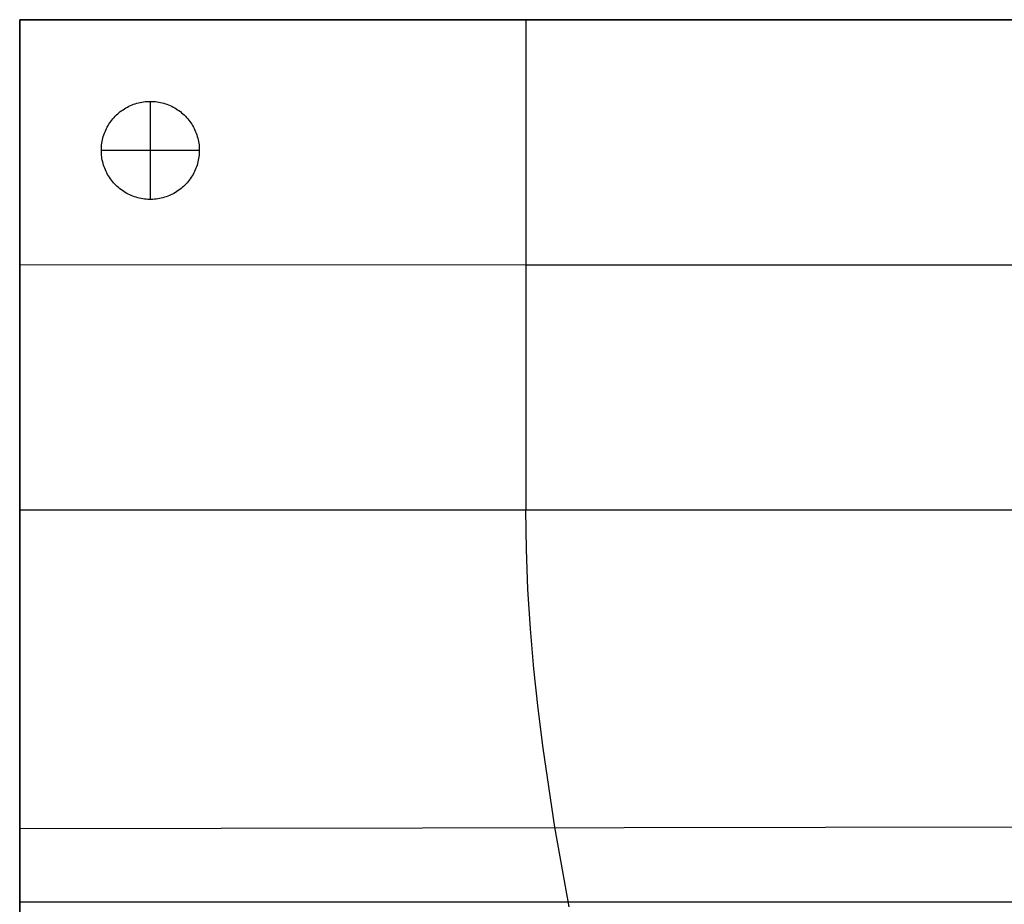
# Model space of a CAD drawing. Header units: millimetres. Extents: x 7069 to 8769, y -1080 to 0.
# Tile 2 of 5: x 7069 to 7672, y -541 to 0. Entities that reach past the tile are written whole.
import ezdxf

# ---------------------------------------------------------------- set-up
doc = ezdxf.new("R2010")
doc.units = ezdxf.units.MM
doc.layers.add('108$Catena module 300 - open left', color=7, linetype='Continuous', true_color=0x000000)

msp = doc.modelspace()

# ---------------------------------------------------------------- linework, layer by layer
at = {"layer": '108$Catena module 300 - open left'}
for p, q in [((7069.14, 0, 420), (7069.14, -149.92, 410.44)), ((7224.06, 0, 412.5), (7069.14, 0, 420)), ((7069.14, 0, 420), (7069.14, 0, 20)), ((7069.14, 0, 20), (7069.14, -1080, 20)), ((7689.14, 0, 20), (7069.14, 0, 20)), ((7069.14, -1080, 220), (7069.14, 0, 220)), ((7069.14, 0, 220), (7689.14, 0, 220)), ((7379.14, 0, 410), (7224.06, 0, 412.5)), ((7534.22, 0, 412.5), (7379.14, 0, 410)), ((7379.14, 0, 410), (7379.19, -37.53, 409.09)), ((7379.14, 0, 410), (7379.14, 0, 20)), ((7689.14, 0, 420), (7534.22, 0, 412.5)), ((7379.19, -37.53, 409.09), (7379.21, -75.05, 408.98)), ((7133.32, -54.51, 20), (7134.21, -53.98, 20)), ((7133.32, -54.51), (7134.21, -53.98)), ((7133.32, -54.51, 10), (7134.21, -53.98, 10)), ((7134.21, -53.98, 20), (7135.13, -53.47, 20)), ((7134.21, -53.98), (7135.13, -53.47)), ((7134.21, -53.98, 10), (7135.13, -53.47, 10)), ((7135.13, -53.47, 20), (7136.05, -53, 20)), ((7135.13, -53.47), (7136.05, -53)), ((7135.13, -53.47, 10), (7136.05, -53, 10)), ((7136.05, -53, 20), (7137, -52.57, 20)), ((7136.05, -53), (7137, -52.57)), ((7136.05, -53, 10), (7137, -52.57, 10)), ((7137, -52.57, 20), (7137.96, -52.16, 20)), ((7137, -52.57), (7137.96, -52.16)), ((7137, -52.57, 10), (7137.96, -52.16, 10)), ((7137.96, -52.16, 20), (7138.93, -51.79, 20)), ((7137.96, -52.16), (7138.93, -51.79)), ((7137.96, -52.16, 10), (7138.93, -51.79, 10)), ((7138.93, -51.79, 20), (7139.92, -51.45, 20)), ((7138.93, -51.79), (7139.92, -51.45)), ((7138.93, -51.79, 10), (7139.92, -51.45, 10)), ((7139.92, -51.45, 20), (7140.91, -51.15, 20)), ((7139.92, -51.45), (7140.91, -51.15)), ((7139.92, -51.45, 10), (7140.91, -51.15, 10)), ((7140.91, -51.15, 20), (7141.92, -50.88, 20)), ((7140.91, -51.15), (7141.92, -50.88)), ((7140.91, -51.15, 10), (7141.92, -50.88, 10)), ((7141.92, -50.88, 20), (7142.93, -50.65, 20)), ((7141.92, -50.88), (7142.93, -50.65)), ((7141.92, -50.88, 10), (7142.93, -50.65, 10)), ((7142.93, -50.65, 20), (7143.96, -50.45, 20)), ((7142.93, -50.65), (7143.96, -50.45)), ((7142.93, -50.65, 10), (7143.96, -50.45, 10)), ((7143.96, -50.45, 20), (7144.99, -50.29, 20)), ((7143.96, -50.45), (7144.99, -50.29)), ((7143.96, -50.45, 10), (7144.99, -50.29, 10)), ((7144.99, -50.29, 20), (7146.02, -50.16, 20)), ((7144.99, -50.29), (7146.02, -50.16)), ((7144.99, -50.29, 10), (7146.02, -50.16, 10)), ((7146.02, -50.16, 20), (7147.06, -50.07, 20)), ((7146.02, -50.16), (7147.06, -50.07)), ((7146.02, -50.16, 10), (7147.06, -50.07, 10)), ((7147.06, -50.07, 20), (7148.1, -50.02, 20)), ((7147.06, -50.07), (7148.1, -50.02)), ((7147.06, -50.07, 10), (7148.1, -50.02, 10)), ((7148.1, -50.02, 20), (7149.14, -50, 20)), ((7148.1, -50.02), (7149.14, -50)), ((7148.1, -50.02, 10), (7149.14, -50, 10)), ((7149.14, -50, 20), (7150.18, -50.02, 20)), ((7149.14, -50, 20), (7149.14, -50)), ((7149.14, -50), (7150.18, -50.02)), ((7149.14, -50, 10), (7150.18, -50.02, 10)), ((7149.14, -50, 20), (7149.14, -110, 20)), ((7149.14, -50), (7149.14, -110)), ((7150.18, -50.02, 20), (7151.22, -50.07, 20)), ((7150.18, -50.02), (7151.22, -50.07)), ((7150.18, -50.02, 10), (7151.22, -50.07, 10)), ((7151.22, -50.07, 20), (7152.26, -50.16, 20)), ((7151.22, -50.07), (7152.26, -50.16)), ((7151.22, -50.07, 10), (7152.26, -50.16, 10)), ((7152.26, -50.16, 20), (7153.29, -50.29, 20)), ((7152.26, -50.16), (7153.29, -50.29)), ((7152.26, -50.16, 10), (7153.29, -50.29, 10)), ((7153.29, -50.29, 20), (7154.32, -50.45, 20)), ((7153.29, -50.29), (7154.32, -50.45)), ((7153.29, -50.29, 10), (7154.32, -50.45, 10)), ((7154.32, -50.45, 20), (7155.34, -50.65, 20)), ((7154.32, -50.45), (7155.34, -50.65)), ((7154.32, -50.45, 10), (7155.34, -50.65, 10)), ((7155.34, -50.65, 20), (7156.36, -50.88, 20)), ((7155.34, -50.65), (7156.36, -50.88)), ((7155.34, -50.65, 10), (7156.36, -50.88, 10)), ((7156.36, -50.88, 20), (7157.36, -51.15, 20)), ((7156.36, -50.88), (7157.36, -51.15)), ((7156.36, -50.88, 10), (7157.36, -51.15, 10)), ((7157.36, -51.15, 20), (7158.36, -51.45, 20)), ((7157.36, -51.15), (7158.36, -51.45)), ((7157.36, -51.15, 10), (7158.36, -51.45, 10)), ((7158.36, -51.45, 20), (7159.34, -51.79, 20)), ((7158.36, -51.45), (7159.34, -51.79)), ((7158.36, -51.45, 10), (7159.34, -51.79, 10)), ((7159.34, -51.79, 20), (7160.32, -52.16, 20)), ((7159.34, -51.79), (7160.32, -52.16)), ((7159.34, -51.79, 10), (7160.32, -52.16, 10)), ((7160.32, -52.16, 20), (7161.28, -52.57, 20)), ((7160.32, -52.16), (7161.28, -52.57)), ((7160.32, -52.16, 10), (7161.28, -52.57, 10)), ((7161.28, -52.57, 20), (7162.22, -53, 20)), ((7161.28, -52.57), (7162.22, -53)), ((7161.28, -52.57, 10), (7162.22, -53, 10)), ((7162.22, -53, 20), (7163.15, -53.47, 20)), ((7162.22, -53), (7163.15, -53.47)), ((7162.22, -53, 10), (7163.15, -53.47, 10)), ((7163.15, -53.47, 20), (7164.06, -53.98, 20)), ((7163.15, -53.47), (7164.06, -53.98)), ((7163.15, -53.47, 10), (7164.06, -53.98, 10)), ((7164.06, -53.98, 20), (7164.96, -54.51, 20)), ((7164.06, -53.98), (7164.96, -54.51)), ((7164.06, -53.98, 10), (7164.96, -54.51, 10)), ((7126.25, -60.61, 20), (7126.94, -59.82, 20)), ((7126.25, -60.61), (7126.94, -59.82)), ((7126.25, -60.61, 10), (7126.94, -59.82, 10)), ((7126.94, -59.82, 20), (7127.65, -59.06, 20)), ((7126.94, -59.82), (7127.65, -59.06)), ((7126.94, -59.82, 10), (7127.65, -59.06, 10)), ((7127.65, -59.06, 20), (7128.39, -58.33, 20)), ((7127.65, -59.06), (7128.39, -58.33)), ((7127.65, -59.06, 10), (7128.39, -58.33, 10)), ((7128.39, -58.33, 20), (7129.15, -57.62, 20)), ((7128.39, -58.33), (7129.15, -57.62)), ((7128.39, -58.33, 10), (7129.15, -57.62, 10)), ((7129.15, -57.62, 20), (7129.94, -56.94, 20)), ((7129.15, -57.62), (7129.94, -56.94)), ((7129.15, -57.62, 10), (7129.94, -56.94, 10)), ((7129.94, -56.94, 20), (7130.75, -56.29, 20)), ((7129.94, -56.94), (7130.75, -56.29)), ((7129.94, -56.94, 10), (7130.75, -56.29, 10)), ((7130.75, -56.29, 20), (7131.59, -55.67, 20)), ((7130.75, -56.29), (7131.59, -55.67)), ((7130.75, -56.29, 10), (7131.59, -55.67, 10)), ((7131.59, -55.67, 20), (7132.44, -55.07, 20)), ((7131.59, -55.67), (7132.44, -55.07)), ((7131.59, -55.67, 10), (7132.44, -55.07, 10)), ((7132.44, -55.07, 20), (7133.32, -54.51, 20)), ((7132.44, -55.07), (7133.32, -54.51)), ((7132.44, -55.07, 10), (7133.32, -54.51, 10)), ((7164.96, -54.51, 20), (7165.83, -55.07, 20)), ((7164.96, -54.51), (7165.83, -55.07)), ((7164.96, -54.51, 10), (7165.83, -55.07, 10)), ((7165.83, -55.07, 20), (7166.69, -55.67, 20)), ((7165.83, -55.07), (7166.69, -55.67)), ((7165.83, -55.07, 10), (7166.69, -55.67, 10)), ((7166.69, -55.67, 20), (7167.52, -56.29, 20)), ((7166.69, -55.67), (7167.52, -56.29)), ((7166.69, -55.67, 10), (7167.52, -56.29, 10)), ((7167.52, -56.29, 20), (7168.33, -56.94, 20)), ((7167.52, -56.29), (7168.33, -56.94)), ((7167.52, -56.29, 10), (7168.33, -56.94, 10)), ((7168.33, -56.94, 20), (7169.12, -57.62, 20)), ((7168.33, -56.94), (7169.12, -57.62)), ((7168.33, -56.94, 10), (7169.12, -57.62, 10)), ((7169.12, -57.62, 20), (7169.89, -58.33, 20)), ((7169.12, -57.62), (7169.89, -58.33)), ((7169.12, -57.62, 10), (7169.89, -58.33, 10)), ((7169.89, -58.33, 20), (7170.63, -59.06, 20)), ((7169.89, -58.33), (7170.63, -59.06)), ((7169.89, -58.33, 10), (7170.63, -59.06, 10)), ((7170.63, -59.06, 20), (7171.34, -59.82, 20)), ((7170.63, -59.06), (7171.34, -59.82)), ((7170.63, -59.06, 10), (7171.34, -59.82, 10)), ((7171.34, -59.82, 20), (7172.03, -60.61, 20)), ((7171.34, -59.82), (7172.03, -60.61)), ((7171.34, -59.82, 10), (7172.03, -60.61, 10)), ((7122.26, -66.68, 20), (7122.73, -65.76, 20)), ((7122.26, -66.68), (7122.73, -65.76)), ((7122.26, -66.68, 10), (7122.73, -65.76, 10)), ((7122.73, -65.76, 20), (7123.24, -64.85, 20)), ((7122.73, -65.76), (7123.24, -64.85)), ((7122.73, -65.76, 10), (7123.24, -64.85, 10)), ((7123.24, -64.85, 20), (7123.79, -63.96, 20)), ((7123.24, -64.85), (7123.79, -63.96)), ((7123.24, -64.85, 10), (7123.79, -63.96, 10)), ((7123.79, -63.96, 20), (7124.36, -63.09, 20)), ((7123.79, -63.96), (7124.36, -63.09)), ((7123.79, -63.96, 10), (7124.36, -63.09, 10)), ((7124.36, -63.09, 20), (7124.96, -62.24, 20)), ((7124.36, -63.09), (7124.96, -62.24)), ((7124.36, -63.09, 10), (7124.96, -62.24, 10)), ((7124.96, -62.24, 20), (7125.59, -61.41, 20)), ((7124.96, -62.24), (7125.59, -61.41)), ((7124.96, -62.24, 10), (7125.59, -61.41, 10)), ((7125.59, -61.41, 20), (7126.25, -60.61, 20)), ((7125.59, -61.41), (7126.25, -60.61)), ((7125.59, -61.41, 10), (7126.25, -60.61, 10)), ((7172.03, -60.61, 20), (7172.69, -61.41, 20)), ((7172.03, -60.61), (7172.69, -61.41)), ((7172.03, -60.61, 10), (7172.69, -61.41, 10)), ((7172.69, -61.41, 20), (7173.32, -62.24, 20)), ((7172.69, -61.41), (7173.32, -62.24)), ((7172.69, -61.41, 10), (7173.32, -62.24, 10)), ((7173.32, -62.24, 20), (7173.92, -63.09, 20)), ((7173.32, -62.24), (7173.92, -63.09)), ((7173.32, -62.24, 10), (7173.92, -63.09, 10)), ((7173.92, -63.09, 20), (7174.49, -63.96, 20)), ((7173.92, -63.09), (7174.49, -63.96)), ((7173.92, -63.09, 10), (7174.49, -63.96, 10)), ((7174.49, -63.96, 20), (7175.03, -64.85, 20)), ((7174.49, -63.96), (7175.03, -64.85)), ((7174.49, -63.96, 10), (7175.03, -64.85, 10)), ((7175.03, -64.85, 20), (7175.54, -65.76, 20)), ((7175.03, -64.85), (7175.54, -65.76)), ((7175.03, -64.85, 10), (7175.54, -65.76, 10)), ((7175.54, -65.76, 20), (7176.02, -66.68, 20)), ((7175.54, -65.76), (7176.02, -66.68)), ((7175.54, -65.76, 10), (7176.02, -66.68, 10)), ((7120.08, -72.53, 20), (7120.36, -71.53, 20)), ((7120.08, -72.53), (7120.36, -71.53)), ((7120.08, -72.53, 10), (7120.36, -71.53, 10)), ((7120.36, -71.53, 20), (7120.67, -70.53, 20)), ((7120.36, -71.53), (7120.67, -70.53)), ((7120.36, -71.53, 10), (7120.67, -70.53, 10)), ((7120.67, -70.53, 20), (7121.02, -69.55, 20)), ((7120.67, -70.53), (7121.02, -69.55)), ((7120.67, -70.53, 10), (7121.02, -69.55, 10)), ((7121.02, -69.55, 20), (7121.4, -68.58, 20)), ((7121.02, -69.55), (7121.4, -68.58)), ((7121.02, -69.55, 10), (7121.4, -68.58, 10)), ((7121.4, -68.58, 20), (7121.81, -67.62, 20)), ((7121.4, -68.58), (7121.81, -67.62)), ((7121.4, -68.58, 10), (7121.81, -67.62, 10)), ((7121.81, -67.62, 20), (7122.26, -66.68, 20)), ((7121.81, -67.62), (7122.26, -66.68)), ((7121.81, -67.62, 10), (7122.26, -66.68, 10)), ((7176.02, -66.68, 20), (7176.47, -67.62, 20)), ((7176.02, -66.68), (7176.47, -67.62)), ((7176.02, -66.68, 10), (7176.47, -67.62, 10)), ((7176.47, -67.62, 20), (7176.88, -68.58, 20)), ((7176.47, -67.62), (7176.88, -68.58)), ((7176.47, -67.62, 10), (7176.88, -68.58, 10)), ((7176.88, -68.58, 20), (7177.26, -69.55, 20)), ((7176.88, -68.58), (7177.26, -69.55)), ((7176.88, -68.58, 10), (7177.26, -69.55, 10)), ((7177.26, -69.55, 20), (7177.6, -70.53, 20)), ((7177.26, -69.55), (7177.6, -70.53)), ((7177.26, -69.55, 10), (7177.6, -70.53, 10)), ((7177.6, -70.53, 20), (7177.92, -71.53, 20)), ((7177.6, -70.53), (7177.92, -71.53)), ((7177.6, -70.53, 10), (7177.92, -71.53, 10)), ((7177.92, -71.53, 20), (7178.19, -72.53, 20)), ((7177.92, -71.53), (7178.19, -72.53)), ((7177.92, -71.53, 10), (7178.19, -72.53, 10)), ((7119.17, -78.7, 20), (7119.23, -77.66, 20)), ((7119.17, -78.7), (7119.23, -77.66)), ((7119.17, -78.7, 10), (7119.23, -77.66, 10)), ((7119.23, -77.66, 20), (7119.33, -76.62, 20)), ((7119.23, -77.66), (7119.33, -76.62)), ((7119.23, -77.66, 10), (7119.33, -76.62, 10)), ((7119.33, -76.62, 20), (7119.46, -75.59, 20)), ((7119.33, -76.62), (7119.46, -75.59)), ((7119.33, -76.62, 10), (7119.46, -75.59, 10)), ((7119.46, -75.59, 20), (7119.63, -74.56, 20)), ((7119.46, -75.59), (7119.63, -74.56)), ((7119.46, -75.59, 10), (7119.63, -74.56, 10)), ((7119.63, -74.56, 20), (7119.84, -73.54, 20)), ((7119.63, -74.56), (7119.84, -73.54)), ((7119.63, -74.56, 10), (7119.84, -73.54, 10)), ((7119.84, -73.54, 20), (7120.08, -72.53, 20)), ((7119.84, -73.54), (7120.08, -72.53)), ((7119.84, -73.54, 10), (7120.08, -72.53, 10)), ((7178.19, -72.53, 20), (7178.43, -73.54, 20)), ((7178.19, -72.53), (7178.43, -73.54)), ((7178.19, -72.53, 10), (7178.43, -73.54, 10)), ((7178.43, -73.54, 20), (7178.64, -74.56, 20)), ((7178.43, -73.54), (7178.64, -74.56)), ((7178.43, -73.54, 10), (7178.64, -74.56, 10)), ((7178.64, -74.56, 20), (7178.81, -75.59, 20)), ((7178.64, -74.56), (7178.81, -75.59)), ((7178.64, -74.56, 10), (7178.81, -75.59, 10)), ((7178.81, -75.59, 20), (7178.95, -76.62, 20)), ((7178.81, -75.59), (7178.95, -76.62)), ((7178.81, -75.59, 10), (7178.95, -76.62, 10)), ((7178.95, -76.62, 20), (7179.05, -77.66, 20)), ((7178.95, -76.62), (7179.05, -77.66)), ((7178.95, -76.62, 10), (7179.05, -77.66, 10)), ((7179.05, -77.66, 20), (7179.11, -78.7, 20)), ((7179.05, -77.66), (7179.11, -78.7)), ((7179.05, -77.66, 10), (7179.11, -78.7, 10)), ((7379.21, -75.05, 408.98), (7379.21, -150.04, 410.22)), ((7119.14, -79.74, 20), (7119.17, -78.7, 20)), ((7119.14, -79.74), (7119.17, -78.7)), ((7119.14, -79.74, 10), (7119.17, -78.7, 10)), ((7119.15, -80.78, 20), (7119.14, -79.74, 20)), ((7119.15, -80.78), (7119.14, -79.74)), ((7119.15, -80.78, 10), (7119.14, -79.74, 10)), ((7119.14, -80, 20), (7119.14, -80)), ((7179.14, -80, 20), (7119.14, -80, 20)), ((7179.14, -80), (7119.14, -80)), ((7119.19, -81.82, 20), (7119.15, -80.78, 20)), ((7119.19, -81.82), (7119.15, -80.78)), ((7119.19, -81.82, 10), (7119.15, -80.78, 10)), ((7119.27, -82.86, 20), (7119.19, -81.82, 20)), ((7119.27, -82.86), (7119.19, -81.82)), ((7119.27, -82.86, 10), (7119.19, -81.82, 10)), ((7119.39, -83.89, 20), (7119.27, -82.86, 20)), ((7119.39, -83.89), (7119.27, -82.86)), ((7119.39, -83.89, 10), (7119.27, -82.86, 10)), ((7119.54, -84.92, 20), (7119.39, -83.89, 20)), ((7119.54, -84.92), (7119.39, -83.89)), ((7119.54, -84.92, 10), (7119.39, -83.89, 10)), ((7178.88, -83.89, 20), (7178.73, -84.92, 20)), ((7178.88, -83.89), (7178.73, -84.92)), ((7178.88, -83.89, 10), (7178.73, -84.92, 10)), ((7179, -82.86, 20), (7178.88, -83.89, 20)), ((7179, -82.86), (7178.88, -83.89)), ((7179, -82.86, 10), (7178.88, -83.89, 10)), ((7179.08, -81.82, 20), (7179, -82.86, 20)), ((7179.08, -81.82), (7179, -82.86)), ((7179.08, -81.82, 10), (7179, -82.86, 10)), ((7179.13, -80.78, 20), (7179.08, -81.82, 20)), ((7179.13, -80.78), (7179.08, -81.82)), ((7179.13, -80.78, 10), (7179.08, -81.82, 10)), ((7179.11, -78.7, 20), (7179.14, -79.74, 20)), ((7179.11, -78.7), (7179.14, -79.74)), ((7179.11, -78.7, 10), (7179.14, -79.74, 10)), ((7179.14, -79.74, 20), (7179.13, -80.78, 20)), ((7179.14, -79.74), (7179.13, -80.78)), ((7179.14, -79.74, 10), (7179.13, -80.78, 10)), ((7179.14, -80, 20), (7179.14, -80)), ((7119.73, -85.95, 20), (7119.54, -84.92, 20)), ((7119.73, -85.95), (7119.54, -84.92)), ((7119.73, -85.95, 10), (7119.54, -84.92, 10)), ((7119.96, -86.97, 20), (7119.73, -85.95, 20)), ((7119.96, -86.97), (7119.73, -85.95)), ((7119.96, -86.97, 10), (7119.73, -85.95, 10)), ((7120.22, -87.97, 20), (7119.96, -86.97, 20)), ((7120.22, -87.97), (7119.96, -86.97)), ((7120.22, -87.97, 10), (7119.96, -86.97, 10)), ((7120.51, -88.97, 20), (7120.22, -87.97, 20)), ((7120.51, -88.97), (7120.22, -87.97)), ((7120.51, -88.97, 10), (7120.22, -87.97, 10)), ((7120.84, -89.96, 20), (7120.51, -88.97, 20)), ((7120.84, -89.96), (7120.51, -88.97)), ((7120.84, -89.96, 10), (7120.51, -88.97, 10)), ((7121.2, -90.94, 20), (7120.84, -89.96, 20)), ((7121.2, -90.94), (7120.84, -89.96)), ((7121.2, -90.94, 10), (7120.84, -89.96, 10)), ((7177.44, -89.96, 20), (7177.07, -90.94, 20)), ((7177.44, -89.96), (7177.07, -90.94)), ((7177.44, -89.96, 10), (7177.07, -90.94, 10)), ((7177.76, -88.97, 20), (7177.44, -89.96, 20)), ((7177.76, -88.97), (7177.44, -89.96)), ((7177.76, -88.97, 10), (7177.44, -89.96, 10)), ((7178.06, -87.97, 20), (7177.76, -88.97, 20)), ((7178.06, -87.97), (7177.76, -88.97)), ((7178.06, -87.97, 10), (7177.76, -88.97, 10)), ((7178.32, -86.97, 20), (7178.06, -87.97, 20)), ((7178.32, -86.97), (7178.06, -87.97)), ((7178.32, -86.97, 10), (7178.06, -87.97, 10)), ((7178.54, -85.95, 20), (7178.32, -86.97, 20)), ((7178.54, -85.95), (7178.32, -86.97)), ((7178.54, -85.95, 10), (7178.32, -86.97, 10)), ((7178.73, -84.92, 20), (7178.54, -85.95, 20)), ((7178.73, -84.92), (7178.54, -85.95)), ((7178.73, -84.92, 10), (7178.54, -85.95, 10)), ((7121.6, -91.9, 20), (7121.2, -90.94, 20)), ((7121.6, -91.9), (7121.2, -90.94)), ((7121.6, -91.9, 10), (7121.2, -90.94, 10)), ((7122.03, -92.85, 20), (7121.6, -91.9, 20)), ((7122.03, -92.85), (7121.6, -91.9)), ((7122.03, -92.85, 10), (7121.6, -91.9, 10)), ((7122.49, -93.78, 20), (7122.03, -92.85, 20)), ((7122.49, -93.78), (7122.03, -92.85)), ((7122.49, -93.78, 10), (7122.03, -92.85, 10)), ((7122.99, -94.7, 20), (7122.49, -93.78, 20)), ((7122.99, -94.7), (7122.49, -93.78)), ((7122.99, -94.7, 10), (7122.49, -93.78, 10)), ((7123.51, -95.6, 20), (7122.99, -94.7, 20)), ((7123.51, -95.6), (7122.99, -94.7)), ((7123.51, -95.6, 10), (7122.99, -94.7, 10)), ((7124.07, -96.48, 20), (7123.51, -95.6, 20)), ((7124.07, -96.48), (7123.51, -95.6)), ((7124.07, -96.48, 10), (7123.51, -95.6, 10)), ((7124.65, -97.34, 20), (7124.07, -96.48, 20)), ((7124.65, -97.34), (7124.07, -96.48)), ((7124.65, -97.34, 10), (7124.07, -96.48, 10)), ((7174.21, -96.48, 20), (7173.62, -97.34, 20)), ((7174.21, -96.48), (7173.62, -97.34)), ((7174.21, -96.48, 10), (7173.62, -97.34, 10)), ((7174.76, -95.6, 20), (7174.21, -96.48, 20)), ((7174.76, -95.6), (7174.21, -96.48)), ((7174.76, -95.6, 10), (7174.21, -96.48, 10)), ((7175.29, -94.7, 20), (7174.76, -95.6, 20)), ((7175.29, -94.7), (7174.76, -95.6)), ((7175.29, -94.7, 10), (7174.76, -95.6, 10)), ((7175.78, -93.78, 20), (7175.29, -94.7, 20)), ((7175.78, -93.78), (7175.29, -94.7)), ((7175.78, -93.78, 10), (7175.29, -94.7, 10)), ((7176.25, -92.85, 20), (7175.78, -93.78, 20)), ((7176.25, -92.85), (7175.78, -93.78)), ((7176.25, -92.85, 10), (7175.78, -93.78, 10)), ((7176.68, -91.9, 20), (7176.25, -92.85, 20)), ((7176.68, -91.9), (7176.25, -92.85)), ((7176.68, -91.9, 10), (7176.25, -92.85, 10)), ((7177.07, -90.94, 20), (7176.68, -91.9, 20)), ((7177.07, -90.94), (7176.68, -91.9)), ((7177.07, -90.94, 10), (7176.68, -91.9, 10)), ((7125.27, -98.18, 20), (7124.65, -97.34, 20)), ((7125.27, -98.18), (7124.65, -97.34)), ((7125.27, -98.18, 10), (7124.65, -97.34, 10)), ((7125.92, -98.99, 20), (7125.27, -98.18, 20)), ((7125.92, -98.99), (7125.27, -98.18)), ((7125.92, -98.99, 10), (7125.27, -98.18, 10)), ((7126.59, -99.79, 20), (7125.92, -98.99, 20)), ((7126.59, -99.79), (7125.92, -98.99)), ((7126.59, -99.79, 10), (7125.92, -98.99, 10)), ((7127.29, -100.56, 20), (7126.59, -99.79, 20)), ((7127.29, -100.56), (7126.59, -99.79)), ((7127.29, -100.56, 10), (7126.59, -99.79, 10)), ((7128.02, -101.31, 20), (7127.29, -100.56, 20)), ((7128.02, -101.31), (7127.29, -100.56)), ((7128.02, -101.31, 10), (7127.29, -100.56, 10)), ((7128.77, -102.03, 20), (7128.02, -101.31, 20)), ((7128.77, -102.03), (7128.02, -101.31)), ((7128.77, -102.03, 10), (7128.02, -101.31, 10)), ((7129.55, -102.72, 20), (7128.77, -102.03, 20)), ((7129.55, -102.72), (7128.77, -102.03)), ((7129.55, -102.72, 10), (7128.77, -102.03, 10)), ((7169.51, -102.03, 20), (7168.73, -102.72, 20)), ((7169.51, -102.03), (7168.73, -102.72)), ((7169.51, -102.03, 10), (7168.73, -102.72, 10)), ((7170.26, -101.31, 20), (7169.51, -102.03, 20)), ((7170.26, -101.31), (7169.51, -102.03)), ((7170.26, -101.31, 10), (7169.51, -102.03, 10)), ((7170.99, -100.56, 20), (7170.26, -101.31, 20)), ((7170.99, -100.56), (7170.26, -101.31)), ((7170.99, -100.56, 10), (7170.26, -101.31, 10)), ((7171.69, -99.79, 20), (7170.99, -100.56, 20)), ((7171.69, -99.79), (7170.99, -100.56)), ((7171.69, -99.79, 10), (7170.99, -100.56, 10)), ((7172.36, -98.99, 20), (7171.69, -99.79, 20)), ((7172.36, -98.99), (7171.69, -99.79)), ((7172.36, -98.99, 10), (7171.69, -99.79, 10)), ((7173, -98.18, 20), (7172.36, -98.99, 20)), ((7173, -98.18), (7172.36, -98.99)), ((7173, -98.18, 10), (7172.36, -98.99, 10)), ((7173.62, -97.34, 20), (7173, -98.18, 20)), ((7173.62, -97.34), (7173, -98.18)), ((7173.62, -97.34, 10), (7173, -98.18, 10)), ((7130.35, -103.39, 20), (7129.55, -102.72, 20)), ((7130.35, -103.39), (7129.55, -102.72)), ((7130.35, -103.39, 10), (7129.55, -102.72, 10)), ((7131.17, -104.02, 20), (7130.35, -103.39, 20)), ((7131.17, -104.02), (7130.35, -103.39)), ((7131.17, -104.02, 10), (7130.35, -103.39, 10)), ((7132.01, -104.63, 20), (7131.17, -104.02, 20)), ((7132.01, -104.63), (7131.17, -104.02)), ((7132.01, -104.63, 10), (7131.17, -104.02, 10)), ((7132.88, -105.21, 20), (7132.01, -104.63, 20)), ((7132.88, -105.21), (7132.01, -104.63)), ((7132.88, -105.21, 10), (7132.01, -104.63, 10)), ((7133.76, -105.76, 20), (7132.88, -105.21, 20)), ((7133.76, -105.76), (7132.88, -105.21)), ((7133.76, -105.76, 10), (7132.88, -105.21, 10)), ((7134.67, -106.28, 20), (7133.76, -105.76, 20)), ((7134.67, -106.28), (7133.76, -105.76)), ((7134.67, -106.28, 10), (7133.76, -105.76, 10)), ((7135.59, -106.77, 20), (7134.67, -106.28, 20)), ((7135.59, -106.77), (7134.67, -106.28)), ((7135.59, -106.77, 10), (7134.67, -106.28, 10)), ((7136.52, -107.22, 20), (7135.59, -106.77, 20)), ((7136.52, -107.22), (7135.59, -106.77)), ((7136.52, -107.22, 10), (7135.59, -106.77, 10)), ((7137.48, -107.64, 20), (7136.52, -107.22, 20)), ((7137.48, -107.64), (7136.52, -107.22)), ((7137.48, -107.64, 10), (7136.52, -107.22, 10)), ((7138.44, -108.03, 20), (7137.48, -107.64, 20)), ((7138.44, -108.03), (7137.48, -107.64)), ((7138.44, -108.03, 10), (7137.48, -107.64, 10)), ((7139.42, -108.38, 20), (7138.44, -108.03, 20)), ((7139.42, -108.38), (7138.44, -108.03)), ((7139.42, -108.38, 10), (7138.44, -108.03, 10)), ((7140.41, -108.7, 20), (7139.42, -108.38, 20)), ((7140.41, -108.7), (7139.42, -108.38)), ((7140.41, -108.7, 10), (7139.42, -108.38, 10)), ((7158.85, -108.38, 20), (7157.86, -108.7, 20)), ((7158.85, -108.38), (7157.86, -108.7)), ((7158.85, -108.38, 10), (7157.86, -108.7, 10)), ((7159.83, -108.03, 20), (7158.85, -108.38, 20)), ((7159.83, -108.03), (7158.85, -108.38)), ((7159.83, -108.03, 10), (7158.85, -108.38, 10)), ((7160.8, -107.64, 20), (7159.83, -108.03, 20)), ((7160.8, -107.64), (7159.83, -108.03)), ((7160.8, -107.64, 10), (7159.83, -108.03, 10)), ((7161.75, -107.22, 20), (7160.8, -107.64, 20)), ((7161.75, -107.22), (7160.8, -107.64)), ((7161.75, -107.22, 10), (7160.8, -107.64, 10)), ((7162.69, -106.77, 20), (7161.75, -107.22, 20)), ((7162.69, -106.77), (7161.75, -107.22)), ((7162.69, -106.77, 10), (7161.75, -107.22, 10)), ((7163.61, -106.28, 20), (7162.69, -106.77, 20)), ((7163.61, -106.28), (7162.69, -106.77)), ((7163.61, -106.28, 10), (7162.69, -106.77, 10)), ((7164.51, -105.76, 20), (7163.61, -106.28, 20)), ((7164.51, -105.76), (7163.61, -106.28)), ((7164.51, -105.76, 10), (7163.61, -106.28, 10)), ((7165.4, -105.21, 20), (7164.51, -105.76, 20)), ((7165.4, -105.21), (7164.51, -105.76)), ((7165.4, -105.21, 10), (7164.51, -105.76, 10)), ((7166.26, -104.63, 20), (7165.4, -105.21, 20)), ((7166.26, -104.63), (7165.4, -105.21)), ((7166.26, -104.63, 10), (7165.4, -105.21, 10)), ((7167.11, -104.02, 20), (7166.26, -104.63, 20)), ((7167.11, -104.02), (7166.26, -104.63)), ((7167.11, -104.02, 10), (7166.26, -104.63, 10)), ((7167.93, -103.39, 20), (7167.11, -104.02, 20)), ((7167.93, -103.39), (7167.11, -104.02)), ((7167.93, -103.39, 10), (7167.11, -104.02, 10)), ((7168.73, -102.72, 20), (7167.93, -103.39, 20)), ((7168.73, -102.72), (7167.93, -103.39)), ((7168.73, -102.72, 10), (7167.93, -103.39, 10)), ((7141.42, -108.99, 20), (7140.41, -108.7, 20)), ((7141.42, -108.99), (7140.41, -108.7)), ((7141.42, -108.99, 10), (7140.41, -108.7, 10)), ((7142.43, -109.24, 20), (7141.42, -108.99, 20)), ((7142.43, -109.24), (7141.42, -108.99)), ((7142.43, -109.24, 10), (7141.42, -108.99, 10)), ((7143.44, -109.45, 20), (7142.43, -109.24, 20)), ((7143.44, -109.45), (7142.43, -109.24)), ((7143.44, -109.45, 10), (7142.43, -109.24, 10)), ((7144.47, -109.63, 20), (7143.44, -109.45, 20)), ((7144.47, -109.63), (7143.44, -109.45)), ((7144.47, -109.63, 10), (7143.44, -109.45, 10)), ((7145.5, -109.78, 20), (7144.47, -109.63, 20)), ((7145.5, -109.78), (7144.47, -109.63)), ((7145.5, -109.78, 10), (7144.47, -109.63, 10)), ((7146.54, -109.89, 20), (7145.5, -109.78, 20)), ((7146.54, -109.89), (7145.5, -109.78)), ((7146.54, -109.89, 10), (7145.5, -109.78, 10)), ((7147.58, -109.96, 20), (7146.54, -109.89, 20)), ((7147.58, -109.96), (7146.54, -109.89)), ((7147.58, -109.96, 10), (7146.54, -109.89, 10)), ((7148.62, -110, 20), (7147.58, -109.96, 20)), ((7148.62, -110), (7147.58, -109.96)), ((7148.62, -110, 10), (7147.58, -109.96, 10)), ((7149.66, -110, 20), (7148.62, -110, 20)), ((7149.66, -110), (7148.62, -110)), ((7149.66, -110, 10), (7148.62, -110, 10)), ((7149.14, -110, 20), (7149.14, -110)), ((7150.7, -109.96, 20), (7149.66, -110, 20)), ((7150.7, -109.96), (7149.66, -110)), ((7150.7, -109.96, 10), (7149.66, -110, 10)), ((7151.74, -109.89, 20), (7150.7, -109.96, 20)), ((7151.74, -109.89), (7150.7, -109.96)), ((7151.74, -109.89, 10), (7150.7, -109.96, 10)), ((7152.77, -109.78, 20), (7151.74, -109.89, 20)), ((7152.77, -109.78), (7151.74, -109.89)), ((7152.77, -109.78, 10), (7151.74, -109.89, 10)), ((7153.81, -109.63, 20), (7152.77, -109.78, 20)), ((7153.81, -109.63), (7152.77, -109.78)), ((7153.81, -109.63, 10), (7152.77, -109.78, 10)), ((7154.83, -109.45, 20), (7153.81, -109.63, 20)), ((7154.83, -109.45), (7153.81, -109.63)), ((7154.83, -109.45, 10), (7153.81, -109.63, 10)), ((7155.85, -109.24, 20), (7154.83, -109.45, 20)), ((7155.85, -109.24), (7154.83, -109.45)), ((7155.85, -109.24, 10), (7154.83, -109.45, 10)), ((7156.86, -108.99, 20), (7155.85, -109.24, 20)), ((7156.86, -108.99), (7155.85, -109.24)), ((7156.86, -108.99, 10), (7155.85, -109.24, 10)), ((7157.86, -108.7, 20), (7156.86, -108.99, 20)), ((7157.86, -108.7), (7156.86, -108.99)), ((7157.86, -108.7, 10), (7156.86, -108.99, 10)), ((7069.14, -149.92, 410.44), (7069.14, -300, 403.96)), ((7069.14, -149.92, 410.44), (7379.21, -150.04, 410.22)), ((7379.21, -150.04, 410.22), (7379.17, -225.02, 411.84)), ((7379.21, -150.04, 410.22), (7689.14, -150, 420)), ((7379.17, -225.02, 411.84), (7379.14, -300, 411.98)), ((7069.14, -495.09, 400.15), (7069.14, -300, 403.96)), ((7069.14, -300, 403.96), (7689.14, -300, 420)), ((7379.47, -324.33, 410.82), (7379.14, -300, 411.98)), ((7380.43, -348.64, 409.56), (7379.47, -324.33, 410.82)), ((7381.97, -372.94, 408.22), (7380.43, -348.64, 409.56)), ((7384.05, -397.23, 406.81), (7381.97, -372.94, 408.22)), ((7386.63, -421.51, 405.34), (7384.05, -397.23, 406.81)), ((7389.67, -445.79, 403.82), (7386.63, -421.51, 405.34)), ((7396.94, -494.34, 400.69), (7389.67, -445.79, 403.82)), ((7069.14, -495.09, 400.14), (7725.15, -493.94, 404.35)), ((7405.55, -542.91, 397.5), (7396.94, -494.34, 400.69)), ((7069.14, -690.21, 401.55), (7069.14, -495.09, 400.15)), ((7069.14, -540, 400), (7069.14, -540, 20)), ((7069.14, -540, 20), (8769.14, -540, 20))]:
    msp.add_line(p, q, dxfattribs=at)

doc.saveas('drawing.dxf')
